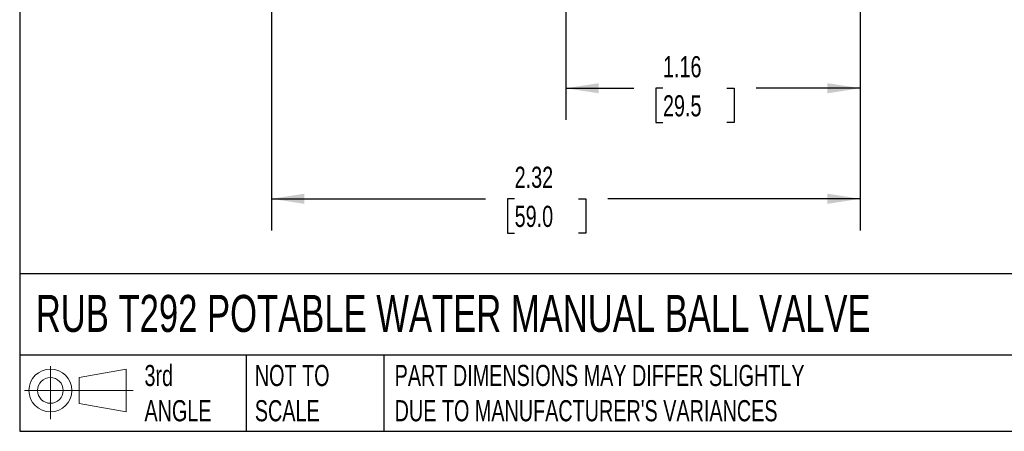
# Model space of a CAD drawing. Header units: inches. Extents: x 0.2 to 10.8, y 0.2 to 8.2.
# Tile 1 of 13: x 0.2 to 4.1, y 0.2 to 1.9. Entities that reach past the tile are written whole.
import ezdxf

# ---------------------------------------------------------------- set-up
doc = ezdxf.new("R2010")
doc.units = ezdxf.units.IN
doc.header["$MEASUREMENT"] = 0
doc.linetypes.add('SLD-Solid', pattern=[0])
doc.layers.add('DIMENSIONS', color=140, linetype='SLD-Solid', lineweight=25)
doc.layers.add('TEXT', color=140, linetype='SLD-Solid', lineweight=25)
doc.layers.add('SLD-DEFPOINTS', color=7, linetype='Continuous')
doc.styles.add('SLDTEXTSTYLE0', font='TXT', dxfattribs={"width": 0.7})
doc.dimstyles.new('SLDDIMSTYLE0', dxfattribs={"dimtxt": 0.084961, "dimasz": 0.13, "dimexe": 0, "dimexo": 0.0625, "dimgap": 0.02124, "dimtad": 0, "dimtih": 1, "dimtoh": 1, "dimrnd": 1e-09, "dimzin": 12, "dimdsep": 46, "dimtxsty": 'SLDTEXTSTYLE0', "dimsah": 1, "dimcen": 0.09, "dimadec": 0, "dimazin": 3, "dimtfac": 1, "dimtofl": 0, "dimtmove": 0, "dimatfit": 3, "dimfxl": 0, "dimfrac": 2, "dimtolj": 1, "dimtzin": 12, "dimarcsym": 0})

# ---------------------------------------------------------------- blocks, each defined once
blk = doc.blocks.new('Block11')
at = {"color": 7, "linetype": 'SLD-Solid', "lineweight": 18}
for p, q in [((0.1019, 0.2091), (0.1019, 0)), ((0.2157, 0.1641), (0.4006, 0.1981)), ((0.4006, 0.1981), (0.4006, 0.0288)), ((0.2157, 0.0628), (0.2157, 0.1641)), ((0, 0.1135), (0.4281, 0.1135)), ((0.2157, 0.0628), (0.4006, 0.0288))]:
    blk.add_line(p, q, dxfattribs=at)
for radius in [0.0846, 0.0506]:
    blk.add_circle((0.1019, 0.1135), radius, dxfattribs=at)
blk = doc.blocks.new('Block12')
at = {"layer": 'SLD-DEFPOINTS'}
blk.add_blockref('Block11', (0, 0), dxfattribs=at)
blk = doc.blocks.new('_D_3')
at = {"layer": 'DIMENSIONS'}
for p, q in [((2.404, 2.8783), (2.404, 1.4771)), ((3.5654, 2.0375), (3.5654, 1.4771)), ((2.404, 1.6021), (2.6719, 1.6021)), ((2.7871, 1.6021), (2.7585, 1.6021)), ((2.7585, 1.6021), (2.7585, 1.4671)), ((3.0395, 1.6021), (3.0681, 1.6021)), ((3.0681, 1.6021), (3.0681, 1.4671)), ((3.5654, 1.6021), (3.1546, 1.6021)), ((2.7585, 1.4671), (2.7871, 1.4671)), ((3.0681, 1.4671), (3.0395, 1.4671))]:
    blk.add_line(p, q, dxfattribs=at)
for points in [[(2.404, 1.6021), (2.534, 1.5821), (2.534, 1.6221)], [(3.5654, 1.6021), (3.4354, 1.6221), (3.4354, 1.5821)]]:
    blk.add_solid(points, dxfattribs=at)
at = {"layer": 'DIMENSIONS', "char_height": 0.08333, "attachment_point": 1, "style": 'SLDTEXTSTYLE0'}
for s, insert in [('1.16', (2.7871, 1.7286)), ('29.5', (2.7871, 1.5745))]:
    blk.add_mtext(s, dxfattribs=dict(at, insert=insert))
blk = doc.blocks.new('_D_4')
at = {"layer": 'DIMENSIONS'}
for p, q in [((1.2426, 2.0375), (1.2426, 1.0414)), ((3.5654, 2.0375), (3.5654, 1.0414)), ((1.2426, 1.1664), (2.0869, 1.1664)), ((2.2021, 1.1664), (2.1735, 1.1664)), ((2.1735, 1.1664), (2.1735, 1.0313)), ((2.4545, 1.1664), (2.4831, 1.1664)), ((2.4831, 1.1664), (2.4831, 1.0313)), ((3.5654, 1.1664), (2.5697, 1.1664)), ((2.1735, 1.0313), (2.2021, 1.0313)), ((2.4831, 1.0313), (2.4545, 1.0313))]:
    blk.add_line(p, q, dxfattribs=at)
for points in [[(1.2426, 1.1664), (1.3726, 1.1464), (1.3726, 1.1864)], [(3.5654, 1.1664), (3.4354, 1.1864), (3.4354, 1.1464)]]:
    blk.add_solid(points, dxfattribs=at)
at = {"layer": 'DIMENSIONS', "char_height": 0.08333, "attachment_point": 1, "style": 'SLDTEXTSTYLE0'}
for s, insert in [('2.32', (2.2021, 1.2928)), ('59.0', (2.2021, 1.1388))]:
    blk.add_mtext(s, dxfattribs=dict(at, insert=insert))

msp = doc.modelspace()

# ---------------------------------------------------------------- linework, layer by layer
at = {"layer": 'TEXT'}
for p, q in [((0.25, 8.25), (0.25, 0.25)), ((10.75, 0.8711), (0.25, 0.8711)), ((10.75, 0.55), (0.25, 0.55)), ((1.1435, 0.55), (1.1435, 0.25)), ((1.6865, 0.55), (1.6865, 0.25)), ((0.25, 0.25), (10.75, 0.25))]:
    msp.add_line(p, q, dxfattribs=at)

# ---------------------------------------------------------------- block references
at = {"layer": 'SLD-DEFPOINTS'}
msp.add_blockref('Block12', (0.2692, 0.2974), dxfattribs=at)

# ---------------------------------------------------------------- texts
at = {"layer": 'TEXT', "attachment_point": 1, "style": 'SLDTEXTSTYLE0'}
for s, insert, char_height in [('RUB T292 POTABLE WATER MANUAL BALL VALVE', (0.3136, 0.7875), 0.145833), ('3rd^JANGLE', (0.7421, 0.5117), 0.08333), ('NOT TO^JSCALE', (1.1774, 0.5117), 0.083333), ("PART DIMENSIONS MAY DIFFER SLIGHTLY ^JDUE TO MANUFACTURER'S VARIANCES", (1.7288, 0.5117), 0.083333)]:
    msp.add_mtext(s, dxfattribs=dict(at, insert=insert, char_height=char_height))

# ---------------------------------------------------------------- dimensions: what is measured, and where the dimension line sits
at = {"layer": 'DIMENSIONS'}
dim = msp.add_linear_dim(base=(3.5654, 1.6021), p1=(2.404, 2.9283), p2=(3.5654, 2.0875), dimstyle='SLDDIMSTYLE0', dxfattribs=at)
dim.commit()
dim.dimension.update_dxf_attribs({"geometry": '_D_3', "text_midpoint": (2.9133, 1.6021), "dimtype": 160})
dim = msp.add_linear_dim(base=(3.5654, 1.1664), p1=(1.2426, 2.0875), p2=(3.5654, 2.0875), angle=0, dimstyle='SLDDIMSTYLE0', dxfattribs=at)
dim.commit()
dim.dimension.update_dxf_attribs({"geometry": '_D_4', "text_midpoint": (2.3283, 1.1664), "dimtype": 160})

doc.saveas('drawing.dxf')
